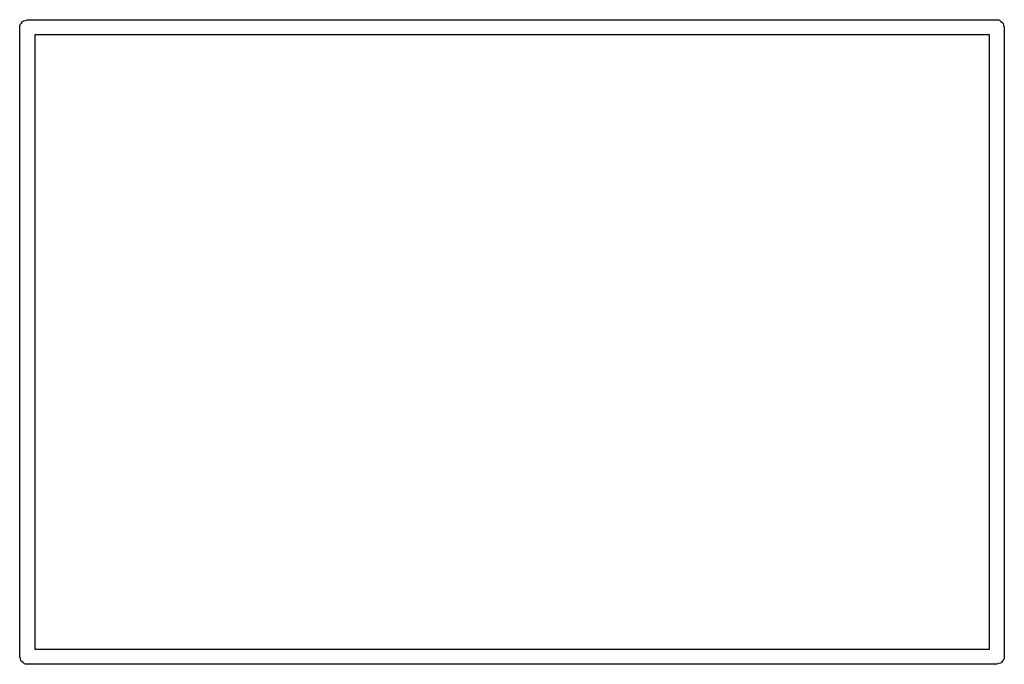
# Model space of a CAD drawing. Extents: x 3.532 to 3.92, y -2.512 to -2.258.
import ezdxf

# ---------------------------------------------------------------- set-up
doc = ezdxf.new("R2010")
doc.units = 0
doc.header["$MEASUREMENT"] = 0
doc.layers.add('BLACK', color=7, linetype='CONTINUOUS')

msp = doc.modelspace()

# ---------------------------------------------------------------- linework, layer by layer
at = {"layer": 'BLACK', "linetype": 'CONTINUOUS'}
for p, q in [((3.53187, -2.25962), (3.53236, -2.25903)), ((3.53236, -2.25903), (3.53275, -2.25837)), ((3.53275, -2.25837), (3.533, -2.25828)), ((3.533, -2.25828), (3.53317, -2.25807)), ((3.53317, -2.25807), (3.53392, -2.25794)), ((3.53392, -2.25794), (3.53465, -2.25768)), ((3.53465, -2.25768), (3.91693, -2.25768)), ((3.91693, -2.25768), (3.91731, -2.25774)), ((3.91731, -2.25774), (3.91744, -2.25772)), ((3.91744, -2.25772), (3.91756, -2.25779)), ((3.91756, -2.25779), (3.91794, -2.25786)), ((3.91794, -2.25786), (3.91853, -2.25835)), ((3.91853, -2.25835), (3.91919, -2.25873)), ((3.91919, -2.25873), (3.91928, -2.25898)), ((3.91928, -2.25898), (3.91949, -2.25915)), ((3.91949, -2.25915), (3.91962, -2.25991)), ((3.53169, -2.26063), (3.53176, -2.26025)), ((3.53169, -2.50866), (3.53169, -2.26063)), ((3.53174, -2.26012), (3.5318, -2.26)), ((3.53176, -2.26025), (3.53174, -2.26012)), ((3.5318, -2.26), (3.53187, -2.25962)), ((3.91962, -2.25991), (3.91988, -2.26063)), ((3.91988, -2.26063), (3.91988, -2.50866)), ((3.5376, -2.26358), (3.5376, -2.50571)), ((3.91398, -2.26358), (3.5376, -2.26358)), ((3.91398, -2.50571), (3.91398, -2.26358)), ((3.5376, -2.50571), (3.91398, -2.50571)), ((3.53196, -2.50938), (3.53169, -2.50866)), ((3.53209, -2.51014), (3.53196, -2.50938)), ((3.53229, -2.51031), (3.53209, -2.51014)), ((3.53238, -2.51056), (3.53229, -2.51031)), ((3.53305, -2.51094), (3.53238, -2.51056)), ((3.53364, -2.51144), (3.53305, -2.51094)), ((3.53402, -2.5115), (3.53364, -2.51144)), ((3.53413, -2.51157), (3.53402, -2.5115)), ((3.53426, -2.51155), (3.53413, -2.51157)), ((3.53465, -2.51161), (3.53426, -2.51155)), ((3.91765, -2.51135), (3.91693, -2.51161)), ((3.91841, -2.51122), (3.91765, -2.51135)), ((3.91858, -2.51101), (3.91841, -2.51122)), ((3.91883, -2.51092), (3.91858, -2.51101)), ((3.91921, -2.51026), (3.91883, -2.51092)), ((3.9197, -2.50967), (3.91921, -2.51026)), ((3.91977, -2.50929), (3.9197, -2.50967)), ((3.91984, -2.50917), (3.91977, -2.50929)), ((3.91988, -2.50866), (3.91981, -2.50904)), ((3.91981, -2.50904), (3.91984, -2.50917)), ((3.91693, -2.51161), (3.53465, -2.51161))]:
    msp.add_line(p, q, dxfattribs=at)

doc.saveas('drawing.dxf')
